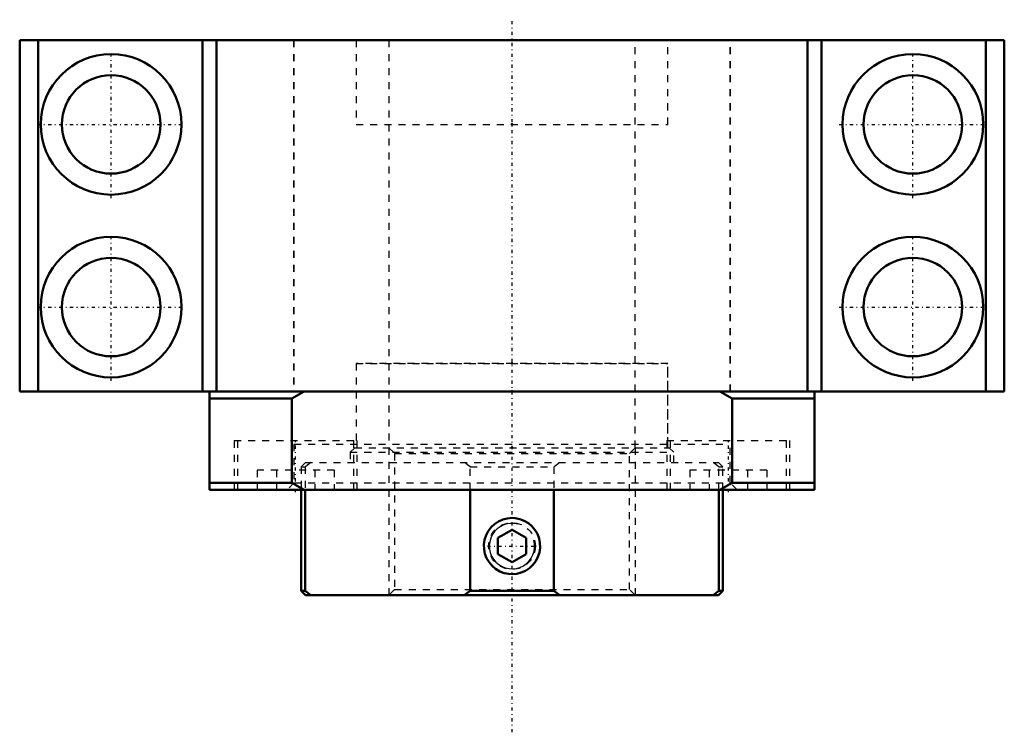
# Model space of a CAD drawing. Header units: millimetres. Extents: x -70 to 70, y -48 to 53.
import ezdxf

# ---------------------------------------------------------------- set-up
doc = ezdxf.new("R2010")
doc.units = ezdxf.units.MM
doc.linetypes.add('Center', pattern=[1.5, 0.45, -0.5, 0.05, -0.5])
doc.linetypes.add('Dashed', pattern=[2, 1, -1])
for name, color, linetype, lineweight in [('2d ConnectionPoints', 7, 'Continuous', 50), ('AM_0', 7, 'Continuous', 50), ('AM_5', 3, 'Continuous', 25), ('AM_7', 7, 'Center', 25), ('AM_9', 6, 'Dashed', 25)]:
    doc.layers.add(name, color=color, linetype=linetype, lineweight=lineweight)

# ---------------------------------------------------------------- blocks, each defined once
blk = doc.blocks.new('1_RN_35_0_in_BK35Yes_4')
at = {"layer": 'AM_0'}
for p, q in [((-30, -14), (-30, -28.37)), ((-29.4, -14), (-29.4, -28.37)), ((-5.95, -28.37), (-5.95, -14)), ((5.95, -14), (5.95, -28.37)), ((29.4, -28.37), (29.4, -14)), ((30, -28.37), (30, -14)), ((0, -19.69), (-2, -20.85)), ((-2, -23.15), (-2, -20.85)), ((2, -20.85), (0, -19.69)), ((2, -23.15), (2, -20.85)), ((-2, -23.15), (0, -24.31)), ((0, -24.31), (2, -23.15)), ((-30, -28.37), (-29.37, -29)), ((-30, -28.37), (-29.4, -28.37)), ((-29.4, -28.37), (-28.58, -29)), ((-29.37, -29), (29.37, -29)), ((-6.78, -29), (-5.95, -28.37)), ((-5.95, -28.37), (5.95, -28.37)), ((5.95, -28.37), (6.78, -29)), ((28.58, -29), (29.4, -28.37)), ((29.37, -29), (30, -28.37)), ((29.4, -28.37), (30, -28.37))]:
    blk.add_line(p, q, dxfattribs=at)
blk.add_lwpolyline([(0, -26), (0.67, -25.94), (1.32, -25.78), (1.93, -25.5), (2.49, -25.13), (2.98, -24.67), (3.38, -24.14), (3.69, -23.54), (3.9, -22.89), (3.99, -22.23), (3.98, -21.55), (3.84, -20.9), (3.61, -20.27), (3.27, -19.7), (2.84, -19.18), (2.33, -18.75), (1.75, -18.4), (1.12, -18.16), (0.45, -18.03), (0, -18), (-0.67, -18.06), (-1.32, -18.22), (-1.93, -18.5), (-2.49, -18.87), (-2.98, -19.33), (-3.38, -19.86), (-3.69, -20.46), (-3.9, -21.11), (-3.99, -21.77), (-3.98, -22.45), (-3.84, -23.1), (-3.61, -23.73), (-3.27, -24.3), (-2.84, -24.82), (-2.33, -25.25), (-1.75, -25.6), (-1.12, -25.84), (-0.45, -25.97), (0, -26)], dxfattribs=at)
at = {"layer": 'AM_5', "linetype": 'Dashed'}
for p, q in [((-17.5, -8), (-17.5, -29)), ((17.5, -8), (17.5, -29))]:
    blk.add_line(p, q, dxfattribs=at)
blk.add_arc((0, -22), 4, 75, 15, dxfattribs=at)
at = {"layer": 'AM_5'}
blk.add_arc((0, -22), 3.23, 75, 15, dxfattribs=at)
at = {"layer": 'AM_7'}
blk.add_line((-3.49, -22), (3.49, -22), dxfattribs=at)
at = {"layer": 'AM_9'}
for p, q in [((-22.37, -8), (-23, -8.63)), ((-22.37, -8), (22.37, -8)), ((-17.5, -8), (-16.69, -8.81)), ((16.69, -8.81), (17.5, -8)), ((23, -8.63), (22.37, -8)), ((-23, -8.63), (-23, -10.1)), ((-23, -8.63), (23, -8.63)), ((-16.69, -8.81), (-16.69, -28.19)), ((-16.69, -8.81), (16.69, -8.81)), ((16.69, -28.19), (16.69, -8.81)), ((23, -10.1), (23, -8.63)), ((-29.37, -10.1), (-30, -10.73)), ((-30, -10.73), (-30, -14)), ((-30, -10.73), (-29.4, -10.73)), ((-28.58, -10.1), (-29.4, -10.73)), ((-29.4, -10.73), (-29.4, -14)), ((-29.37, -10.1), (29.37, -10.1)), ((-5.95, -10.73), (-6.78, -10.1)), ((-5.95, -14), (-5.95, -10.73)), ((-5.95, -10.73), (5.95, -10.73)), ((6.78, -10.1), (5.95, -10.73)), ((5.95, -10.73), (5.95, -14)), ((29.4, -10.73), (28.58, -10.1)), ((30, -10.73), (29.37, -10.1)), ((29.4, -10.73), (30, -10.73)), ((29.4, -14), (29.4, -10.73)), ((30, -14), (30, -10.73)), ((-16.69, -28.19), (-17.5, -29)), ((-16.69, -28.19), (16.69, -28.19)), ((17.5, -29), (16.69, -28.19))]:
    blk.add_line(p, q, dxfattribs=at)
blk.add_circle((0, -22), 3.32, dxfattribs=at)
blk = doc.blocks.new('2_BK_35collar_1_0_in_BK35Yes_4')
at = {"layer": 'AM_9'}
for p, q in [((22.15, 4), (-22.15, 4)), ((-22.15, 4), (-22.15, -8)), ((-17.5, 4), (-17.5, -8)), ((17.5, -8), (17.5, 4)), ((22.15, -8), (22.15, 4))]:
    blk.add_line(p, q, dxfattribs=at)
blk = doc.blocks.new('3_BK_35collar_2_0_in_BK35Yes_4')
at = {"layer": 'AM_9'}
for p, q in [((-22.15, 50), (-22.15, 38)), ((-17.5, 50), (-17.5, 38)), ((17.5, 38), (17.5, 50)), ((22.15, 38), (22.15, 50)), ((-22.15, 38), (22.15, 38))]:
    blk.add_line(p, q, dxfattribs=at)
blk = doc.blocks.new('4_BK_35_0_in_BK35Yes_4')
at = {"layer": 'AM_0'}
for p, q in [((-70, 50), (-70, 0)), ((70, 50), (-70, 50)), ((-67.36, 50), (-67.36, 0)), ((-44, 50), (-44, 0)), ((-42, 50), (-42, 0)), ((42, 50), (42, 0)), ((44, 50), (44, 0)), ((67.36, 50), (67.36, 0)), ((70, 50), (70, 0)), ((70, 0), (-70, 0)), ((-29.59, -0.01), (-29.58, 0)), ((29.58, 0), (29.59, -0.01)), ((-43, -14), (-43, -0.01)), ((-31.3, -1), (-43, -1)), ((-31.3, -1), (-29.56, -0.01)), ((-31.3, -13), (-31.3, -1)), ((-29.56, -0.01), (29.56, -0.01)), ((29.56, -0.01), (31.3, -1)), ((31.3, -1), (43, -1)), ((31.3, -1), (31.3, -13)), ((43, -0.01), (43, -14)), ((-43, -13), (-31.3, -13)), ((-43, -14), (43, -14)), ((-29.55, -14), (-31.3, -13)), ((31.3, -13), (29.55, -14)), ((31.3, -13), (43, -13))]:
    blk.add_line(p, q, dxfattribs=at)
for centre, radius in [((-57, 38), 10), ((57, 38), 10), ((-57, 38), 7), ((57, 38), 7), ((-57, 12), 10), ((57, 12), 10), ((-57, 12), 7), ((57, 12), 7)]:
    blk.add_circle(centre, radius, dxfattribs=at)
at = {"layer": 'AM_7'}
for p, q in [((0, -48.5), (0, 52.9)), ((-57, 27.5), (-57, 48.5)), ((57, 27.5), (57, 48.5)), ((-67.5, 38), (-46.5, 38)), ((46.5, 38), (67.5, 38)), ((-57, 1.5), (-57, 22.5)), ((57, 1.5), (57, 22.5)), ((-67.5, 12), (-46.5, 12)), ((46.5, 12), (67.5, 12)), ((-30.76, -14.35), (-30.76, -6.65)), ((30.76, -14.35), (30.76, -6.65))]:
    blk.add_line(p, q, dxfattribs=at)
at = {"layer": 'AM_9'}
for p, q in [((-31.05, 50), (-31.05, 0)), ((-31, 50), (-31, 0)), ((-22.15, 50), (-22.15, 38)), ((22.15, 38), (22.15, 50)), ((31, 0), (31, 50)), ((31.05, 0), (31.05, 50)), ((-22.15, 38), (22.15, 38)), ((-17.5, 38), (-17.5, 4)), ((17.5, 4), (17.5, 38)), ((-22.15, 4), (22.15, 4)), ((-22.15, 4), (-22.15, -7.5)), ((22.15, -7.5), (22.15, 4)), ((-39.51, -7), (-22.01, -7)), ((-39.51, -7), (-39.51, -14)), ((-39.01, -7), (-39.01, -14)), ((-22.51, -14), (-22.51, -7)), ((-22.01, -14), (-22.01, -7)), ((22.01, -7), (39.51, -7)), ((22.01, -7), (22.01, -14)), ((22.51, -7), (22.51, -14)), ((39.01, -14), (39.01, -7)), ((39.51, -14), (39.51, -7)), ((-31, -7.5), (-31, -13)), ((-31, -7.5), (31, -7.5)), ((31, -13), (31, -7.5)), ((-36.24, -11.2), (-36.24, -14)), ((-25.27, -11.2), (-36.24, -11.2)), ((-33.5, -11.2), (-33.5, -14)), ((-28.02, -11.2), (-28.02, -14)), ((-25.27, -11.2), (-25.27, -14)), ((25.27, -11.2), (25.27, -14)), ((36.24, -11.2), (25.27, -11.2)), ((28.02, -11.2), (28.02, -14)), ((33.5, -11.2), (33.5, -14)), ((36.24, -11.2), (36.24, -14)), ((-31, -13), (-32, -14)), ((-31, -13), (31, -13)), ((32, -14), (31, -13))]:
    blk.add_line(p, q, dxfattribs=at)

msp = doc.modelspace()

# ---------------------------------------------------------------- linework, layer by layer
at = {"layer": '2d ConnectionPoints'}
for p in [(0, 50), (0, 38), (0, 38), (0, 4), (0, 4), (0, 0), (0, -8)]:
    msp.add_point(p, dxfattribs=at)

# ---------------------------------------------------------------- block references
for name in ['4_BK_35_0_in_BK35Yes_4', '3_BK_35collar_2_0_in_BK35Yes_4', '2_BK_35collar_1_0_in_BK35Yes_4', '1_RN_35_0_in_BK35Yes_4']:
    msp.add_blockref(name, (0, 0))

doc.saveas('drawing.dxf')
